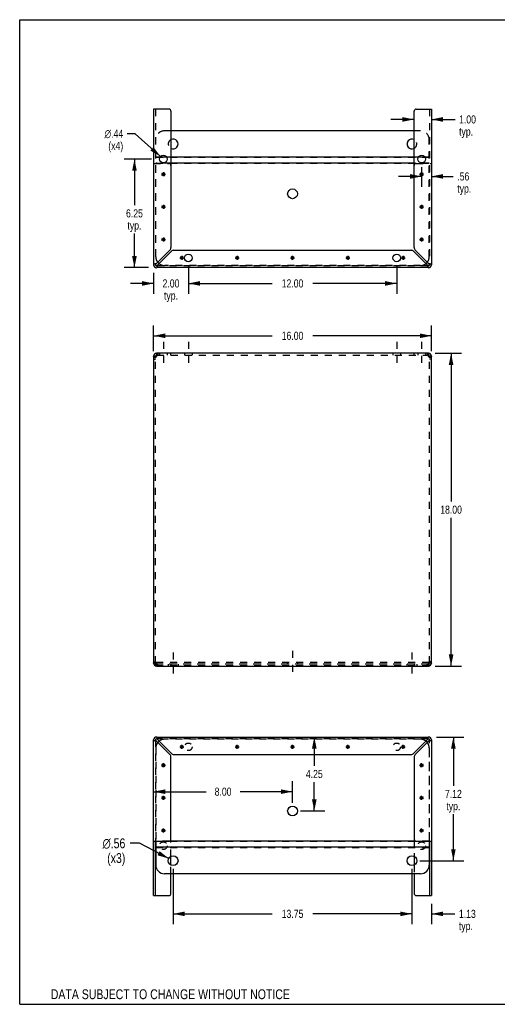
# Model space of a CAD drawing. Header units: inches. Extents: x 0 to 73.3, y 0 to 56.7.
# Tile 1 of 2: x 0 to 27.5, y 0 to 56.7. Entities that reach past the tile are written whole.
import ezdxf

# ---------------------------------------------------------------- set-up
doc = ezdxf.new("R2010")
doc.units = ezdxf.units.IN
doc.header["$LTSCALE"] = 4.033333
doc.header["$MEASUREMENT"] = 0
doc.linetypes.add('DASHED', pattern=[0.2, 0.1, -0.1])
doc.linetypes.add('HIDDEN', pattern=[0.2, 0.1, -0.1])
doc.layers.get('0').update_dxf_attribs({"linetype": 'CONTINUOUS'})
doc.layers.add('DEFAULT_2', color=8, linetype='HIDDEN')
doc.layers.add('DIMENSIONS', color=7, linetype='CONTINUOUS')
doc.styles.get("Standard").update_dxf_attribs({"font": 'txt', "width": 0.8})
doc.styles.add('TEXTSTYLE_1', font='gdt', dxfattribs={"width": 0.8})
doc.dimstyles.new('DIMSTYLE_1', dxfattribs={"dimtxt": 0.466667, "dimasz": 0.666667, "dimexe": 0.09, "dimexo": 0.07, "dimgap": 0.035, "dimtad": 0, "dimtih": 1, "dimtoh": 1, "dimzin": 4, "dimdsep": 46, "dimtxsty": 'Standard', "dimblk": '_FILLED', "dimblk1": '_FILLED', "dimblk2": '_FILLED', "dimcen": 0.09, "dimadec": 0, "dimazin": 0, "dimtfac": 1, "dimtofl": 0, "dimtmove": 0, "dimatfit": 3, "dimldrblk": '_FILLED', "dimfxl": 1, "dimtolj": 1, "dimtzin": 4, "dimarcsym": 0})
doc.dimstyles.new('DIMSTYLE_2', dxfattribs={"dimtxt": 0.566667, "dimasz": 0.666667, "dimexe": 0.09, "dimexo": 0.07, "dimgap": 0.09, "dimtad": 0, "dimtih": 1, "dimtoh": 1, "dimzin": 4, "dimdsep": 46, "dimtxsty": 'Standard', "dimblk": '_FILLED', "dimblk1": '_FILLED', "dimblk2": '_FILLED', "dimcen": 0.09, "dimadec": 0, "dimazin": 0, "dimtfac": 1, "dimtofl": 0, "dimtmove": 0, "dimatfit": 3, "dimldrblk": '_FILLED', "dimfxl": 1, "dimtolj": 1, "dimtzin": 4, "dimarcsym": 0})
doc.dimstyles.new('DIMSTYLE_3', dxfattribs={"dimtxt": 0.466667, "dimasz": 0.666667, "dimexe": 0.09, "dimexo": 0.07, "dimgap": 0.09, "dimtad": 0, "dimtih": 1, "dimtoh": 1, "dimzin": 4, "dimdsep": 46, "dimtxsty": 'Standard', "dimblk": '_FILLED', "dimblk1": '_FILLED', "dimblk2": '_FILLED', "dimcen": 0.09, "dimadec": 0, "dimazin": 0, "dimtfac": 1, "dimtofl": 0, "dimtmove": 0, "dimatfit": 3, "dimldrblk": '_FILLED', "dimfxl": 1, "dimtolj": 1, "dimtzin": 4, "dimarcsym": 0})

# ---------------------------------------------------------------- blocks, each defined once
blk = doc.blocks.new('_FILLED')
at = {"color": 0, "linetype": 'ByBlock'}
blk.add_solid([(0, 0), (-1, 0.2), (-1, -0.2)], dxfattribs=at)
blk = doc.blocks.new('*D1')
at = {"layer": 'DIMENSIONS', "color": 2, "linetype": 'Continuous'}
for p, q in [((7.715, 37.594), (7.715, 39.075)), ((23.715, 37.594), (23.715, 39.075)), ((7.715, 38.475), (14.548, 38.475)), ((23.715, 38.475), (16.881, 38.475))]:
    blk.add_line(p, q, dxfattribs=at)
at = {"layer": 'DIMENSIONS', "color": 2, "linetype": 'Continuous', "xscale": 0.6666666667, "yscale": 0.6666666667, "zscale": 0.6666666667, "rotation": 180}
blk.add_blockref('_FILLED', (7.715, 38.475), dxfattribs=at)
at = {"layer": 'DIMENSIONS', "color": 2, "linetype": 'Continuous', "xscale": 0.6666666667, "yscale": 0.6666666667, "zscale": 0.6666666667}
blk.add_blockref('_FILLED', (23.715, 38.475), dxfattribs=at)
at = {"layer": 'DIMENSIONS', "color": 2, "linetype": 'Continuous', "insert": (15.715, 38.708), "char_height": 0.4667, "width": 1.86667, "attachment_point": 2, "line_spacing_factor": 0.9}
blk.add_mtext('16.00', dxfattribs=at)
blk = doc.blocks.new('*D2')
at = {"layer": 'DIMENSIONS', "color": 2, "linetype": 'Continuous'}
for p, q in [((23.939, 37.468), (25.447, 37.468)), ((24.847, 37.468), (24.847, 28.935)), ((24.847, 19.468), (24.847, 28.001)), ((23.939, 19.468), (25.447, 19.468))]:
    blk.add_line(p, q, dxfattribs=at)
at = {"layer": 'DIMENSIONS', "color": 2, "linetype": 'Continuous', "xscale": 0.6666666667, "yscale": 0.6666666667, "zscale": 0.6666666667}
for p, rotation in [((24.847, 37.468), 90), ((24.847, 19.468), 270)]:
    blk.add_blockref('_FILLED', p, dxfattribs=dict(at, rotation=rotation))
at = {"layer": 'DIMENSIONS', "color": 2, "linetype": 'Continuous', "insert": (24.847, 28.701), "char_height": 0.4667, "width": 1.86667, "attachment_point": 2, "line_spacing_factor": 0.9}
blk.add_mtext('18.00', dxfattribs=at)
blk = doc.blocks.new('*D5')
at = {"layer": 'DIMENSIONS', "color": 2, "linetype": 'Continuous'}
for p, q in [((16.969, 15.38), (16.969, 13.721)), ((16.969, 11.129), (16.969, 12.788)), ((16.181, 11.129), (17.569, 11.129))]:
    blk.add_line(p, q, dxfattribs=at)
at = {"layer": 'DIMENSIONS', "color": 2, "linetype": 'Continuous', "xscale": 0.6666666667, "yscale": 0.6666666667, "zscale": 0.6666666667}
for p, rotation in [((16.969, 15.38), 90), ((16.969, 11.129), 270)]:
    blk.add_blockref('_FILLED', p, dxfattribs=dict(at, rotation=rotation))
at = {"layer": 'DIMENSIONS', "color": 2, "linetype": 'Continuous', "insert": (16.969, 13.488), "char_height": 0.4667, "width": 1.49333, "attachment_point": 2, "line_spacing_factor": 0.9}
blk.add_mtext('4.25', dxfattribs=at)
blk = doc.blocks.new('*D6')
at = {"layer": 'DIMENSIONS', "color": 2, "linetype": 'Continuous'}
for p, q in [((15.715, 11.595), (15.715, 12.837)), ((7.715, 12.237), (10.735, 12.237)), ((15.715, 12.237), (12.695, 12.237))]:
    blk.add_line(p, q, dxfattribs=at)
at = {"layer": 'DIMENSIONS', "color": 2, "linetype": 'Continuous', "xscale": 0.6666666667, "yscale": 0.6666666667, "zscale": 0.6666666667, "rotation": 180}
blk.add_blockref('_FILLED', (7.715, 12.237), dxfattribs=at)
at = {"layer": 'DIMENSIONS', "color": 2, "linetype": 'Continuous', "xscale": 0.6666666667, "yscale": 0.6666666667, "zscale": 0.6666666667}
blk.add_blockref('_FILLED', (15.715, 12.237), dxfattribs=at)
at = {"layer": 'DIMENSIONS', "color": 2, "linetype": 'Continuous', "insert": (11.715, 12.47), "char_height": 0.4667, "width": 1.49333, "attachment_point": 2, "line_spacing_factor": 0.9}
blk.add_mtext('8.00', dxfattribs=at)
blk = doc.blocks.new('*D7')
at = {"layer": 'DIMENSIONS', "color": 2, "linetype": 'Continuous'}
for p, q in [((22.59, 7.795), (22.59, 4.606)), ((23.715, 5.79), (23.715, 4.606)), ((22.59, 5.206), (21.256, 5.206)), ((23.715, 5.206), (25.064, 5.206))]:
    blk.add_line(p, q, dxfattribs=at)
at = {"layer": 'DIMENSIONS', "color": 2, "linetype": 'Continuous', "xscale": 0.6666666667, "yscale": 0.6666666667, "zscale": 0.6666666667}
blk.add_blockref('_FILLED', (22.59, 5.206), dxfattribs=at)
at = {"layer": 'DIMENSIONS', "color": 2, "linetype": 'Continuous', "xscale": 0.6666666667, "yscale": 0.6666666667, "zscale": 0.6666666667, "rotation": 180}
blk.add_blockref('_FILLED', (23.715, 5.206), dxfattribs=at)
at = {"layer": 'DIMENSIONS', "color": 2, "linetype": 'Continuous', "insert": (25.298, 5.439), "char_height": 0.4667, "width": 1.49333, "attachment_point": 1, "line_spacing_factor": 0.9}
blk.add_mtext('1.13\\Ptyp.', dxfattribs=at)
blk = doc.blocks.new('*D8')
at = {"layer": 'DIMENSIONS', "color": 2, "linetype": 'Continuous'}
for p, q in [((8.84, 7.795), (8.84, 4.606)), ((22.59, 7.795), (22.59, 4.606)), ((8.84, 5.206), (14.548, 5.206)), ((22.59, 5.206), (16.881, 5.206))]:
    blk.add_line(p, q, dxfattribs=at)
at = {"layer": 'DIMENSIONS', "color": 2, "linetype": 'Continuous', "xscale": 0.6666666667, "yscale": 0.6666666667, "zscale": 0.6666666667, "rotation": 180}
blk.add_blockref('_FILLED', (8.84, 5.206), dxfattribs=at)
at = {"layer": 'DIMENSIONS', "color": 2, "linetype": 'Continuous', "xscale": 0.6666666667, "yscale": 0.6666666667, "zscale": 0.6666666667}
blk.add_blockref('_FILLED', (22.59, 5.206), dxfattribs=at)
at = {"layer": 'DIMENSIONS', "color": 2, "linetype": 'Continuous', "insert": (15.715, 5.439), "char_height": 0.4667, "width": 1.86667, "attachment_point": 2, "line_spacing_factor": 0.9}
blk.add_mtext('13.75', dxfattribs=at)
blk = doc.blocks.new('*D9')
at = {"layer": 'DIMENSIONS', "color": 2, "linetype": 'Continuous'}
for p, q in [((24.015, 15.38), (25.579, 15.38)), ((24.979, 15.38), (24.979, 12.574)), ((24.979, 8.262), (24.979, 10.94)), ((23.056, 8.262), (25.579, 8.262))]:
    blk.add_line(p, q, dxfattribs=at)
at = {"layer": 'DIMENSIONS', "color": 2, "linetype": 'Continuous', "xscale": 0.6666666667, "yscale": 0.6666666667, "zscale": 0.6666666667}
for p, rotation in [((24.979, 15.38), 90), ((24.979, 8.262), 270)]:
    blk.add_blockref('_FILLED', p, dxfattribs=dict(at, rotation=rotation))
at = {"layer": 'DIMENSIONS', "color": 2, "linetype": 'Continuous', "insert": (24.979, 12.34), "char_height": 0.4667, "width": 1.49333, "attachment_point": 2, "line_spacing_factor": 0.9}
blk.add_mtext('7.12\\Ptyp.', dxfattribs=at)
blk = doc.blocks.new('*D10')
at = {"layer": 'DIMENSIONS', "color": 2, "linetype": 'Continuous'}
for p, q in [((6.894, 9.266), (6.37, 9.266)), ((8.59, 8.391), (6.894, 9.266))]:
    blk.add_line(p, q, dxfattribs=at)
at = {"layer": 'DIMENSIONS', "color": 2, "linetype": 'Continuous', "xscale": 0.6666666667, "yscale": 0.6666666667, "zscale": 0.6666666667, "rotation": 332.6934381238}
blk.add_blockref('_FILLED', (8.59, 8.391), dxfattribs=at)
at = {"layer": 'DIMENSIONS', "color": 2, "linetype": 'Continuous', "insert": (6.086, 9.549), "char_height": 0.56667, "width": 2.11556, "attachment_point": 3, "line_spacing_factor": 0.9, "style": 'TEXTSTYLE_1'}
blk.add_mtext('{\\Fgdt;n}\\Ftxt;.56\\P(x3)', dxfattribs=at)
blk = doc.blocks.new('*D11')
at = {"layer": 'DIMENSIONS', "color": 2, "linetype": 'Continuous'}
for p, q in [((7.592, 48.646), (6.011, 48.646)), ((6.611, 48.646), (6.611, 45.987)), ((6.611, 42.396), (6.611, 44.354)), ((7.414, 42.396), (6.011, 42.396))]:
    blk.add_line(p, q, dxfattribs=at)
at = {"layer": 'DIMENSIONS', "color": 2, "linetype": 'Continuous', "xscale": 0.6666666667, "yscale": 0.6666666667, "zscale": 0.6666666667}
for p, rotation in [((6.611, 48.646), 90), ((6.611, 42.396), 270)]:
    blk.add_blockref('_FILLED', p, dxfattribs=dict(at, rotation=rotation))
at = {"layer": 'DIMENSIONS', "color": 2, "linetype": 'Continuous', "insert": (6.611, 45.754), "char_height": 0.4667, "width": 1.49333, "attachment_point": 2, "line_spacing_factor": 0.9}
blk.add_mtext('6.25\\Ptyp.', dxfattribs=at)
blk = doc.blocks.new('*D12')
at = {"layer": 'DIMENSIONS', "color": 2, "linetype": 'Continuous'}
for p, q in [((7.715, 42.096), (7.715, 40.888)), ((9.715, 42.492), (9.715, 40.888)), ((7.715, 41.488), (6.381, 41.488)), ((9.715, 41.488), (11.048, 41.488))]:
    blk.add_line(p, q, dxfattribs=at)
at = {"layer": 'DIMENSIONS', "color": 2, "linetype": 'Continuous', "xscale": 0.6666666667, "yscale": 0.6666666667, "zscale": 0.6666666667}
blk.add_blockref('_FILLED', (7.715, 41.488), dxfattribs=at)
at = {"layer": 'DIMENSIONS', "color": 2, "linetype": 'Continuous', "xscale": 0.6666666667, "yscale": 0.6666666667, "zscale": 0.6666666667, "rotation": 180}
blk.add_blockref('_FILLED', (9.715, 41.488), dxfattribs=at)
at = {"layer": 'DIMENSIONS', "color": 2, "linetype": 'Continuous', "insert": (8.715, 41.721), "char_height": 0.4667, "width": 1.49333, "attachment_point": 2, "line_spacing_factor": 0.9}
blk.add_mtext('2.00\\Ptyp.', dxfattribs=at)
blk = doc.blocks.new('*D13')
at = {"layer": 'DIMENSIONS', "color": 2, "linetype": 'Continuous'}
for p, q in [((9.715, 42.492), (9.715, 40.888)), ((21.715, 42.492), (21.715, 40.888)), ((9.715, 41.488), (14.548, 41.488)), ((21.715, 41.488), (16.881, 41.488))]:
    blk.add_line(p, q, dxfattribs=at)
at = {"layer": 'DIMENSIONS', "color": 2, "linetype": 'Continuous', "xscale": 0.6666666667, "yscale": 0.6666666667, "zscale": 0.6666666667, "rotation": 180}
blk.add_blockref('_FILLED', (9.715, 41.488), dxfattribs=at)
at = {"layer": 'DIMENSIONS', "color": 2, "linetype": 'Continuous', "xscale": 0.6666666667, "yscale": 0.6666666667, "zscale": 0.6666666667}
blk.add_blockref('_FILLED', (21.715, 41.488), dxfattribs=at)
at = {"layer": 'DIMENSIONS', "color": 2, "linetype": 'Continuous', "insert": (15.715, 41.721), "char_height": 0.4667, "width": 1.86667, "attachment_point": 2, "line_spacing_factor": 0.9}
blk.add_mtext('12.00', dxfattribs=at)
blk = doc.blocks.new('*D14')
at = {"layer": 'DIMENSIONS', "color": 2, "linetype": 'Continuous'}
for p, q in [((23.152, 48.179), (23.152, 47.047)), ((23.152, 47.647), (21.819, 47.647)), ((23.715, 47.647), (24.973, 47.647))]:
    blk.add_line(p, q, dxfattribs=at)
at = {"layer": 'DIMENSIONS', "color": 2, "linetype": 'Continuous', "xscale": 0.6666666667, "yscale": 0.6666666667, "zscale": 0.6666666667}
blk.add_blockref('_FILLED', (23.152, 47.647), dxfattribs=at)
at = {"layer": 'DIMENSIONS', "color": 2, "linetype": 'Continuous', "xscale": 0.6666666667, "yscale": 0.6666666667, "zscale": 0.6666666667, "rotation": 180}
blk.add_blockref('_FILLED', (23.715, 47.647), dxfattribs=at)
at = {"layer": 'DIMENSIONS', "color": 2, "linetype": 'Continuous', "insert": (25.206, 47.88), "char_height": 0.4667, "width": 1.49333, "attachment_point": 1, "line_spacing_factor": 0.9}
blk.add_mtext('.56\\Ptyp.', dxfattribs=at)
blk = doc.blocks.new('*D15')
at = {"layer": 'DIMENSIONS', "color": 2, "linetype": 'Continuous'}
for p, q in [((22.715, 50.927), (21.381, 50.927)), ((23.715, 50.927), (25.076, 50.927))]:
    blk.add_line(p, q, dxfattribs=at)
at = {"layer": 'DIMENSIONS', "color": 2, "linetype": 'Continuous', "xscale": 0.6666666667, "yscale": 0.6666666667, "zscale": 0.6666666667}
blk.add_blockref('_FILLED', (22.715, 50.927), dxfattribs=at)
at = {"layer": 'DIMENSIONS', "color": 2, "linetype": 'Continuous', "xscale": 0.6666666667, "yscale": 0.6666666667, "zscale": 0.6666666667, "rotation": 180}
blk.add_blockref('_FILLED', (23.715, 50.927), dxfattribs=at)
at = {"layer": 'DIMENSIONS', "color": 2, "linetype": 'Continuous', "insert": (25.309, 51.16), "char_height": 0.4667, "width": 1.49333, "attachment_point": 1, "line_spacing_factor": 0.9}
blk.add_mtext('1.00\\Ptyp.', dxfattribs=at)
blk = doc.blocks.new('*D16')
at = {"layer": 'DIMENSIONS', "color": 2, "linetype": 'Continuous'}
for p, q in [((6.643, 50.103), (6.196, 50.103)), ((8.114, 48.791), (6.643, 50.103))]:
    blk.add_line(p, q, dxfattribs=at)
at = {"layer": 'DIMENSIONS', "color": 2, "linetype": 'Continuous', "xscale": 0.6666666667, "yscale": 0.6666666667, "zscale": 0.6666666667, "rotation": 318.2856607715}
blk.add_blockref('_FILLED', (8.114, 48.791), dxfattribs=at)
at = {"layer": 'DIMENSIONS', "color": 2, "linetype": 'Continuous', "insert": (5.963, 50.336), "char_height": 0.46667, "width": 1.74222, "attachment_point": 3, "line_spacing_factor": 0.9, "style": 'TEXTSTYLE_1'}
blk.add_mtext('{\\Fgdt;n}\\Ftxt;.44\\P(x4)', dxfattribs=at)

msp = doc.modelspace()

# ---------------------------------------------------------------- linework, layer by layer
at = {"color": 7, "linetype": 'Continuous'}
for p, q in [((0, 0), (0, 56.667)), ((0, 56.667), (73.333, 56.667)), ((7.81, 42.562), (7.819, 42.562)), ((23.611, 42.562), (23.619, 42.562)), ((7.881, 42.5), (7.881, 42.491)), ((23.548, 42.491), (23.548, 42.5)), ((7.881, 37.468), (7.881, 37.364)), ((23.548, 37.468), (23.548, 37.364)), ((7.715, 37.302), (7.819, 37.302)), ((7.9, 37.364), (7.881, 37.364)), ((23.548, 37.364), (23.529, 37.364)), ((23.611, 37.302), (23.715, 37.302)), ((7.819, 19.635), (7.715, 19.635)), ((7.84, 19.588), (7.84, 19.661)), ((7.881, 19.572), (7.9, 19.572)), ((7.881, 19.468), (7.881, 19.572)), ((23.529, 19.572), (23.548, 19.572)), ((23.548, 19.468), (23.548, 19.572)), ((23.59, 19.588), (23.59, 19.661)), ((23.715, 19.635), (23.611, 19.635)), ((7.819, 15.214), (7.81, 15.214)), ((7.881, 15.285), (7.881, 15.276)), ((9.225, 14.818), (9.455, 14.818)), ((9.258, 14.736), (9.421, 14.899)), ((9.421, 14.736), (9.258, 14.899)), ((9.34, 14.703), (9.34, 14.933)), ((12.412, 14.818), (12.642, 14.818)), ((12.446, 14.736), (12.608, 14.899)), ((12.608, 14.736), (12.446, 14.899)), ((12.527, 14.703), (12.527, 14.933)), ((15.6, 14.818), (15.83, 14.818)), ((15.633, 14.736), (15.796, 14.899)), ((15.796, 14.736), (15.633, 14.899)), ((15.715, 14.703), (15.715, 14.933)), ((18.787, 14.818), (19.017, 14.818)), ((18.821, 14.736), (18.983, 14.899)), ((18.821, 14.899), (18.983, 14.736)), ((18.902, 14.703), (18.902, 14.933)), ((21.975, 14.818), (22.205, 14.818)), ((22.008, 14.736), (22.171, 14.899)), ((22.008, 14.899), (22.171, 14.736)), ((22.09, 14.703), (22.09, 14.933)), ((23.548, 15.276), (23.548, 15.285)), ((23.619, 15.214), (23.611, 15.214)), ((8.162, 13.755), (8.392, 13.755)), ((8.196, 13.674), (8.358, 13.837)), ((8.358, 13.674), (8.196, 13.837)), ((8.277, 13.64), (8.277, 13.87)), ((23.037, 13.755), (23.267, 13.755)), ((23.071, 13.674), (23.233, 13.837)), ((23.071, 13.837), (23.233, 13.674)), ((23.152, 13.64), (23.152, 13.87)), ((8.196, 11.799), (8.358, 11.962)), ((8.358, 11.799), (8.196, 11.962)), ((8.277, 11.765), (8.277, 11.995)), ((23.071, 11.799), (23.233, 11.962)), ((23.071, 11.962), (23.233, 11.799)), ((23.152, 11.765), (23.152, 11.995)), ((8.162, 11.88), (8.392, 11.88)), ((23.037, 11.88), (23.267, 11.88)), ((8.162, 10.005), (8.392, 10.005)), ((8.358, 9.924), (8.196, 10.087)), ((8.196, 9.924), (8.358, 10.087)), ((8.277, 9.89), (8.277, 10.12)), ((23.037, 10.005), (23.267, 10.005)), ((23.071, 10.087), (23.233, 9.924)), ((23.071, 9.924), (23.233, 10.087)), ((23.152, 9.89), (23.152, 10.12)), ((7.819, 6.257), (7.819, 9.38)), ((7.84, 9.38), (7.84, 8.012)), ((22.791, 9.39), (8.638, 9.39)), ((23.59, 9.38), (23.59, 8.012)), ((23.611, 9.38), (23.611, 6.257)), ((23.59, 9.041), (7.84, 9.041)), ((8.715, 8.01), (8.715, 8.513)), ((22.715, 8.513), (22.715, 8.01)), ((23.09, 7.512), (8.34, 7.512)), ((8.715, 6.382), (8.715, 7.512)), ((22.715, 7.512), (22.715, 6.382)), ((7.715, 6.257), (8.59, 6.257)), ((22.84, 6.257), (23.715, 6.257)), ((0, 0), (73.333, 0))]:
    msp.add_line(p, q, dxfattribs=at)
at = {"color": 3, "linetype": 'Continuous'}
for p, q in [((7.715, 51.519), (7.715, 42.562)), ((8.59, 51.519), (7.715, 51.519)), ((8.715, 51.394), (8.715, 43.563)), ((22.715, 43.563), (22.715, 51.394)), ((22.84, 51.519), (23.715, 51.519)), ((23.715, 51.519), (23.715, 42.562)), ((22.715, 50.264), (8.715, 50.264)), ((8.462, 48.762), (8.092, 48.762)), ((22.715, 48.762), (8.715, 48.762)), ((23.337, 48.762), (22.967, 48.762)), ((22.715, 48.413), (8.715, 48.413)), ((8.65, 43.408), (7.881, 42.638)), ((7.957, 42.562), (8.726, 43.331)), ((8.882, 43.396), (22.547, 43.396)), ((22.703, 43.331), (23.472, 42.562)), ((23.548, 42.638), (22.779, 43.408)), ((23.548, 42.396), (7.881, 42.396)), ((23.548, 37.468), (7.881, 37.468)), ((7.715, 37.302), (7.715, 19.635)), ((7.78, 37.233), (7.763, 37.219)), ((7.798, 37.247), (7.78, 37.233)), ((7.859, 37.288), (7.838, 37.274)), ((7.881, 37.302), (7.859, 37.288)), ((7.881, 37.302), (7.889, 37.328)), ((23.54, 37.328), (23.548, 37.302)), ((23.57, 37.288), (23.548, 37.302)), ((23.591, 37.274), (23.57, 37.288)), ((23.649, 37.233), (23.631, 37.247)), ((23.666, 37.219), (23.649, 37.233)), ((23.715, 19.635), (23.715, 37.302)), ((7.763, 19.717), (7.78, 19.703)), ((7.78, 19.703), (7.798, 19.689)), ((7.838, 19.662), (7.859, 19.648)), ((7.859, 19.648), (7.881, 19.635)), ((7.889, 19.608), (7.881, 19.635)), ((7.881, 19.468), (23.548, 19.468)), ((23.548, 19.635), (23.54, 19.608)), ((23.548, 19.635), (23.57, 19.648)), ((23.57, 19.648), (23.591, 19.662)), ((23.631, 19.689), (23.649, 19.703)), ((23.649, 19.703), (23.666, 19.717)), ((7.881, 15.38), (23.548, 15.38)), ((7.715, 6.257), (7.715, 15.214)), ((7.881, 15.138), (8.65, 14.368)), ((8.726, 14.445), (7.957, 15.214)), ((23.472, 15.214), (22.703, 14.445)), ((22.779, 14.368), (23.548, 15.138)), ((23.715, 15.214), (23.715, 6.257)), ((8.715, 9.505), (8.715, 14.213)), ((8.882, 14.38), (22.547, 14.38)), ((22.715, 14.213), (22.715, 9.505)), ((7.715, 9.38), (8.59, 9.38)), ((22.84, 9.38), (23.715, 9.38))]:
    msp.add_line(p, q, dxfattribs=at)
at = {"color": 2, "linetype": 'DASHED'}
for p, q in [((8.277, 38.135), (8.277, 36.697)), ((9.715, 38.135), (9.715, 36.697)), ((21.715, 38.135), (21.715, 36.697)), ((23.152, 38.135), (23.152, 36.697)), ((8.84, 20.241), (8.84, 18.804)), ((15.715, 20.343), (15.715, 18.905)), ((22.59, 20.241), (22.59, 18.804))]:
    msp.add_line(p, q, dxfattribs=at)
at = {"color": 3, "linetype": 'Continuous'}
for points in [[(7.83, 42.623), (7.805, 42.616), (7.783, 42.608), (7.763, 42.6), (7.746, 42.593), (7.733, 42.585), (7.723, 42.578), (7.717, 42.57), (7.715, 42.562)], [(7.881, 42.638), (7.855, 42.631), (7.83, 42.623)], [(7.881, 42.396), (7.889, 42.398), (7.896, 42.404), (7.904, 42.414), (7.912, 42.428), (7.919, 42.445), (7.927, 42.464), (7.934, 42.487), (7.942, 42.511)], [(7.942, 42.511), (7.95, 42.536), (7.957, 42.562)], [(23.472, 42.562), (23.48, 42.536), (23.487, 42.511)], [(23.487, 42.511), (23.495, 42.487), (23.502, 42.464), (23.51, 42.445), (23.518, 42.428), (23.525, 42.414), (23.533, 42.404), (23.54, 42.398), (23.548, 42.396)], [(23.6, 42.623), (23.574, 42.631), (23.548, 42.638)], [(23.715, 42.562), (23.713, 42.57), (23.706, 42.578), (23.696, 42.585), (23.683, 42.593), (23.666, 42.6), (23.646, 42.608), (23.624, 42.616), (23.6, 42.623)], [(7.889, 37.328), (7.896, 37.353), (7.904, 37.377), (7.912, 37.399), (7.919, 37.419)], [(7.919, 37.419), (7.927, 37.436), (7.934, 37.45), (7.942, 37.46)], [(7.942, 37.46), (7.95, 37.466), (7.957, 37.468)], [(23.472, 37.468), (23.48, 37.466), (23.487, 37.46)], [(23.487, 37.46), (23.495, 37.45), (23.502, 37.436), (23.51, 37.419)], [(23.51, 37.419), (23.518, 37.399), (23.525, 37.377), (23.533, 37.353), (23.54, 37.328)], [(7.763, 37.219), (7.749, 37.233), (7.737, 37.247), (7.727, 37.26), (7.72, 37.274), (7.716, 37.288), (7.715, 37.302)], [(7.838, 37.274), (7.817, 37.26), (7.798, 37.247)], [(23.631, 37.247), (23.612, 37.26), (23.591, 37.274)], [(23.715, 37.302), (23.713, 37.288), (23.709, 37.274), (23.702, 37.26), (23.692, 37.247), (23.68, 37.233), (23.666, 37.219)], [(7.715, 19.635), (7.716, 19.648), (7.72, 19.662), (7.727, 19.676), (7.737, 19.689), (7.749, 19.703), (7.763, 19.717)], [(7.798, 19.689), (7.817, 19.676), (7.838, 19.662)], [(7.919, 19.517), (7.912, 19.537), (7.904, 19.559), (7.896, 19.583), (7.889, 19.608)], [(7.942, 19.476), (7.934, 19.486), (7.927, 19.5), (7.919, 19.517)], [(7.957, 19.468), (7.95, 19.47), (7.942, 19.476)], [(23.487, 19.476), (23.48, 19.47), (23.472, 19.468)], [(23.51, 19.517), (23.502, 19.5), (23.495, 19.486), (23.487, 19.476)], [(23.54, 19.608), (23.533, 19.583), (23.525, 19.559), (23.518, 19.537), (23.51, 19.517)], [(23.591, 19.662), (23.612, 19.676), (23.631, 19.689)], [(23.666, 19.717), (23.68, 19.703), (23.692, 19.689), (23.702, 19.676), (23.709, 19.662), (23.713, 19.648), (23.715, 19.635)], [(7.942, 15.265), (7.934, 15.289), (7.927, 15.312), (7.919, 15.331), (7.912, 15.348), (7.904, 15.362), (7.896, 15.372), (7.889, 15.378), (7.881, 15.38)], [(23.548, 15.38), (23.54, 15.378), (23.533, 15.372), (23.525, 15.362), (23.518, 15.348), (23.51, 15.331), (23.502, 15.312), (23.495, 15.289), (23.487, 15.265)], [(7.715, 15.214), (7.717, 15.206), (7.723, 15.198), (7.733, 15.191), (7.746, 15.183), (7.763, 15.176), (7.783, 15.168), (7.805, 15.16), (7.83, 15.153)], [(7.83, 15.153), (7.855, 15.145), (7.881, 15.138)], [(7.957, 15.214), (7.95, 15.24), (7.942, 15.265)], [(23.487, 15.265), (23.48, 15.24), (23.472, 15.214)], [(23.548, 15.138), (23.574, 15.145), (23.6, 15.153)], [(23.6, 15.153), (23.624, 15.16), (23.646, 15.168), (23.666, 15.176), (23.683, 15.183), (23.696, 15.191), (23.706, 15.198), (23.713, 15.206), (23.715, 15.214)]]:
    msp.add_lwpolyline(points, dxfattribs=at)
at = {"color": 7, "linetype": 'Continuous'}
for points in [[(7.881, 42.638), (7.871, 42.631), (7.862, 42.623), (7.853, 42.616), (7.844, 42.608), (7.837, 42.6), (7.831, 42.593), (7.825, 42.585), (7.822, 42.578), (7.819, 42.57), (7.819, 42.562)], [(7.881, 42.5), (7.889, 42.501), (7.896, 42.503), (7.904, 42.507), (7.912, 42.512), (7.919, 42.518)], [(7.919, 42.518), (7.927, 42.526), (7.934, 42.534), (7.942, 42.543), (7.95, 42.553), (7.957, 42.562)], [(23.472, 42.562), (23.48, 42.553), (23.487, 42.543), (23.495, 42.534), (23.502, 42.526), (23.51, 42.518), (23.518, 42.512), (23.525, 42.507), (23.533, 42.503), (23.54, 42.501), (23.548, 42.5)], [(23.592, 42.6), (23.585, 42.608), (23.576, 42.616), (23.567, 42.623), (23.558, 42.631), (23.548, 42.638)], [(23.611, 42.562), (23.61, 42.57), (23.608, 42.578), (23.604, 42.585), (23.599, 42.593), (23.592, 42.6)], [(7.823, 37.264), (7.821, 37.274), (7.819, 37.288), (7.819, 37.302)], [(23.611, 37.302), (23.61, 37.288), (23.608, 37.274)], [(7.819, 19.635), (7.819, 19.648), (7.821, 19.662)], [(23.607, 19.672), (23.608, 19.662), (23.61, 19.648), (23.611, 19.635)], [(7.819, 15.214), (7.819, 15.206), (7.822, 15.198), (7.825, 15.191), (7.831, 15.183), (7.837, 15.176)], [(7.837, 15.176), (7.844, 15.168), (7.853, 15.16), (7.862, 15.153), (7.871, 15.145), (7.881, 15.138)], [(7.957, 15.214), (7.95, 15.224), (7.942, 15.233), (7.934, 15.242), (7.927, 15.25), (7.919, 15.258), (7.912, 15.264), (7.904, 15.269), (7.896, 15.273), (7.889, 15.275), (7.881, 15.276)], [(23.51, 15.258), (23.502, 15.25), (23.495, 15.242), (23.487, 15.233), (23.48, 15.224), (23.472, 15.214)], [(23.548, 15.276), (23.54, 15.275), (23.533, 15.273), (23.525, 15.269), (23.518, 15.264), (23.51, 15.258)], [(23.548, 15.138), (23.558, 15.145), (23.567, 15.153), (23.576, 15.16), (23.585, 15.168), (23.592, 15.176), (23.599, 15.183), (23.604, 15.191), (23.608, 15.198), (23.61, 15.206), (23.611, 15.214)]]:
    msp.add_lwpolyline(points, dxfattribs=at)
at = {"color": 3, "linetype": 'Continuous'}
for centre, radius in [((8.277, 48.646), 0.219), ((23.152, 48.646), 0.219), ((15.715, 46.647), 0.281), ((9.715, 42.958), 0.219), ((21.715, 42.958), 0.219)]:
    msp.add_circle(centre, radius, dxfattribs=at)
at = {"color": 7, "linetype": 'Continuous'}
for centre in [(15.715, 11.129), (8.84, 8.262), (22.59, 8.262)]:
    msp.add_circle(centre, 0.281, dxfattribs=at)
at = {"color": 3, "linetype": 'Continuous'}
for centre, radius, start, end in [((8.59, 51.394), 0.125, 0, 90), ((22.84, 51.394), 0.125, 90, 180), ((8.84, 49.514), 0.281, 243.5695, 116.4305), ((22.59, 49.514), 0.281, 63.5695, 296.4305), ((8.495, 43.563), 0.22, 315, 360), ((8.882, 43.176), 0.22, 90, 135), ((22.547, 43.176), 0.22, 45, 90), ((22.935, 43.563), 0.22, 180, 225), ((7.881, 42.562), 0.167, 180, 270), ((8.34, 43.022), 0.5, 218.9378, 231.304), ((23.09, 43.022), 0.5, 308.696, 321.0622), ((23.548, 42.562), 0.167, 270, 360), ((7.881, 37.302), 0.167, 90, 180), ((23.548, 37.302), 0.167, 0, 90), ((7.881, 19.635), 0.167, 180, 270), ((23.548, 19.635), 0.167, 270, 360), ((7.881, 15.214), 0.167, 90, 180), ((23.548, 15.214), 0.167, 0, 90), ((8.495, 14.213), 0.22, 0, 45), ((8.882, 14.6), 0.22, 225, 270), ((22.547, 14.6), 0.22, 270, 315), ((22.935, 14.213), 0.22, 135, 180), ((8.59, 9.505), 0.125, 270, 360), ((22.84, 9.505), 0.125, 180, 270)]:
    msp.add_arc(centre, radius, start, end, dxfattribs=at)
at = {"color": 7, "linetype": 'Continuous'}
for centre, radius, start, end in [((7.881, 42.562), 0.0625, 180, 270), ((23.548, 42.562), 0.0625, 270, 360), ((7.881, 37.302), 0.0625, 90, 180), ((23.548, 37.302), 0.0625, 0, 90), ((7.881, 19.635), 0.0625, 180, 270), ((23.548, 19.635), 0.0625, 270, 360), ((7.881, 15.214), 0.0625, 90, 180), ((8.34, 14.754), 0.5, 128.696, 141.0622), ((23.09, 14.754), 0.5, 38.9378, 51.304), ((23.548, 15.214), 0.0625, 0, 90), ((8.34, 8.012), 0.5, 180, 270), ((23.09, 8.012), 0.5, 270, 360), ((8.59, 6.382), 0.125, 270, 360), ((22.84, 6.382), 0.125, 180, 270)]:
    msp.add_arc(centre, radius, start, end, dxfattribs=at)
at = {"layer": 'DEFAULT_2', "color": 8, "linetype": 'HIDDEN'}
for p, q in [((7.819, 51.519), (7.819, 42.562)), ((23.611, 51.519), (23.611, 42.562)), ((8.715, 50.264), (8.34, 50.264)), ((23.09, 50.264), (22.715, 50.264)), ((7.84, 43.022), (7.84, 49.764)), ((23.59, 43.022), (23.59, 49.764)), ((8.092, 48.762), (7.84, 48.762)), ((23.59, 48.735), (7.84, 48.735)), ((8.715, 48.762), (8.462, 48.762)), ((22.967, 48.762), (22.715, 48.762)), ((23.59, 48.762), (23.337, 48.762)), ((7.715, 48.396), (8.59, 48.396)), ((8.715, 48.413), (7.84, 48.413)), ((23.59, 48.386), (7.84, 48.386)), ((23.59, 48.413), (22.715, 48.413)), ((22.84, 48.396), (23.715, 48.396)), ((8.162, 47.771), (8.392, 47.771)), ((8.196, 47.689), (8.358, 47.852)), ((8.358, 47.689), (8.196, 47.852)), ((8.277, 47.886), (8.277, 47.656)), ((23.037, 47.771), (23.267, 47.771)), ((23.071, 47.689), (23.233, 47.852)), ((23.233, 47.689), (23.071, 47.852)), ((23.152, 47.886), (23.152, 47.656)), ((8.358, 45.814), (8.196, 45.977)), ((8.196, 45.814), (8.358, 45.977)), ((8.277, 46.011), (8.277, 45.781)), ((23.233, 45.814), (23.071, 45.977)), ((23.071, 45.814), (23.233, 45.977)), ((23.152, 46.011), (23.152, 45.781)), ((8.162, 45.896), (8.392, 45.896)), ((23.037, 45.896), (23.267, 45.896)), ((8.162, 44.021), (8.392, 44.021)), ((8.358, 43.939), (8.196, 44.102)), ((8.196, 43.939), (8.358, 44.102)), ((8.277, 44.136), (8.277, 43.906)), ((23.037, 44.021), (23.267, 44.021)), ((23.233, 43.939), (23.071, 44.102)), ((23.071, 43.939), (23.233, 44.102)), ((23.152, 44.136), (23.152, 43.906)), ((9.34, 43.073), (9.34, 42.843)), ((12.527, 43.073), (12.527, 42.843)), ((15.715, 42.843), (15.715, 43.073)), ((18.902, 43.073), (18.902, 42.843)), ((22.09, 43.073), (22.09, 42.843)), ((23.09, 42.522), (8.34, 42.522)), ((9.225, 42.958), (9.455, 42.958)), ((9.421, 42.877), (9.258, 43.04)), ((9.258, 42.877), (9.421, 43.04)), ((12.412, 42.958), (12.642, 42.958)), ((12.608, 42.877), (12.446, 43.04)), ((12.446, 42.877), (12.608, 43.04)), ((15.6, 42.958), (15.83, 42.958)), ((15.796, 42.877), (15.633, 43.04)), ((15.633, 42.877), (15.796, 43.04)), ((18.787, 42.958), (19.017, 42.958)), ((18.983, 42.877), (18.821, 43.04)), ((18.821, 42.877), (18.983, 43.04)), ((21.975, 42.958), (22.205, 42.958)), ((22.171, 42.877), (22.008, 43.04)), ((22.008, 42.877), (22.171, 43.04)), ((23.548, 42.5), (7.881, 42.5)), ((7.957, 37.468), (7.957, 37.364)), ((8.058, 37.468), (8.058, 37.364)), ((8.496, 37.468), (8.496, 37.364)), ((8.715, 37.364), (8.715, 37.468)), ((9.496, 37.468), (9.496, 37.364)), ((9.933, 37.468), (9.933, 37.364)), ((21.496, 37.468), (21.496, 37.364)), ((21.933, 37.468), (21.933, 37.364)), ((22.715, 37.364), (22.715, 37.468)), ((22.933, 37.468), (22.933, 37.364)), ((23.371, 37.468), (23.371, 37.364)), ((23.472, 37.468), (23.472, 37.364)), ((7.715, 37.128), (7.819, 37.128)), ((7.763, 37.219), (7.837, 37.219)), ((7.819, 19.635), (7.819, 37.302)), ((7.9, 37.364), (23.529, 37.364)), ((23.666, 37.219), (23.592, 37.219)), ((23.611, 19.635), (23.611, 37.302)), ((23.715, 37.128), (23.611, 37.128)), ((7.715, 19.717), (7.837, 19.717)), ((23.59, 19.676), (7.84, 19.676)), ((7.84, 19.661), (7.84, 19.676)), ((7.84, 19.471), (7.84, 19.588)), ((23.59, 19.575), (7.84, 19.575)), ((7.881, 19.572), (7.84, 19.572)), ((23.59, 19.471), (7.84, 19.471)), ((23.529, 19.572), (7.9, 19.572)), ((7.957, 19.468), (7.957, 19.572)), ((8.558, 19.575), (8.558, 19.471)), ((8.715, 19.572), (8.715, 19.468)), ((9.121, 19.575), (9.121, 19.471)), ((15.433, 19.676), (15.433, 19.572)), ((15.996, 19.676), (15.996, 19.572)), ((22.308, 19.575), (22.308, 19.471)), ((22.715, 19.572), (22.715, 19.468)), ((22.871, 19.575), (22.871, 19.471)), ((23.472, 19.468), (23.472, 19.572)), ((23.59, 19.572), (23.548, 19.572)), ((23.59, 19.661), (23.59, 19.676)), ((23.59, 19.471), (23.59, 19.588)), ((23.715, 19.717), (23.592, 19.717)), ((7.819, 15.214), (7.819, 9.38)), ((7.84, 14.754), (7.84, 9.38)), ((23.548, 15.276), (7.881, 15.276)), ((23.09, 15.254), (8.34, 15.254)), ((23.59, 14.754), (23.59, 9.38)), ((23.611, 9.38), (23.611, 15.214)), ((8.638, 9.39), (7.84, 9.39)), ((23.59, 9.363), (7.84, 9.363)), ((8.715, 8.513), (8.715, 9.505)), ((22.715, 9.505), (22.715, 8.513)), ((23.59, 9.39), (22.791, 9.39)), ((23.59, 9.014), (7.84, 9.014)), ((8.715, 7.512), (8.715, 8.01)), ((22.715, 8.01), (22.715, 7.512))]:
    msp.add_line(p, q, dxfattribs=at)
for points in [[(7.837, 37.219), (7.831, 37.233), (7.827, 37.247), (7.823, 37.26), (7.823, 37.264)], [(7.881, 37.302), (7.873, 37.288), (7.865, 37.274), (7.857, 37.26), (7.85, 37.247), (7.843, 37.233), (7.837, 37.219)], [(7.881, 37.302), (7.889, 37.311), (7.896, 37.321), (7.904, 37.33), (7.912, 37.338), (7.919, 37.346), (7.927, 37.352), (7.934, 37.357), (7.942, 37.361), (7.95, 37.363), (7.957, 37.364)], [(23.472, 37.364), (23.48, 37.363), (23.487, 37.361), (23.495, 37.357), (23.502, 37.352), (23.51, 37.346), (23.518, 37.338), (23.525, 37.33), (23.533, 37.321), (23.54, 37.311), (23.548, 37.302)], [(23.592, 37.219), (23.586, 37.233), (23.579, 37.247), (23.572, 37.26), (23.564, 37.274), (23.556, 37.288), (23.548, 37.302)], [(23.608, 37.274), (23.606, 37.26), (23.602, 37.247), (23.598, 37.233), (23.592, 37.219)], [(7.821, 19.662), (7.823, 19.676), (7.827, 19.689), (7.831, 19.703), (7.837, 19.717)], [(7.837, 19.717), (7.843, 19.703), (7.85, 19.689), (7.857, 19.676), (7.865, 19.662), (7.873, 19.648), (7.881, 19.635)], [(7.957, 19.572), (7.95, 19.573), (7.942, 19.575), (7.934, 19.579), (7.927, 19.584), (7.919, 19.59), (7.912, 19.598), (7.904, 19.606), (7.896, 19.615), (7.889, 19.625), (7.881, 19.635)], [(23.548, 19.635), (23.54, 19.625), (23.533, 19.615), (23.525, 19.606), (23.518, 19.598), (23.51, 19.59), (23.502, 19.584), (23.495, 19.579), (23.487, 19.575), (23.48, 19.573), (23.472, 19.572)], [(23.548, 19.635), (23.556, 19.648), (23.564, 19.662), (23.572, 19.676), (23.579, 19.689), (23.586, 19.703), (23.592, 19.717)], [(23.592, 19.717), (23.598, 19.703), (23.602, 19.689), (23.606, 19.676), (23.607, 19.672)]]:
    msp.add_lwpolyline(points, dxfattribs=at)
for centre in [(9.715, 14.818), (21.715, 14.818), (8.277, 9.13), (23.152, 9.13)]:
    msp.add_circle(centre, 0.219, dxfattribs=at)
for centre, radius, start, end in [((8.34, 49.764), 0.5, 90, 180), ((23.09, 49.764), 0.5, 0, 90), ((8.84, 49.514), 0.281, 116.4305, 243.5695), ((22.59, 49.514), 0.281, 296.4305, 63.5695), ((8.59, 48.271), 0.125, 0, 90), ((22.84, 48.271), 0.125, 90, 180), ((8.34, 43.022), 0.5, 180, 218.9378), ((8.34, 43.022), 0.5, 231.304, 270), ((23.09, 43.022), 0.5, 270, 308.696), ((23.09, 43.022), 0.5, 321.0622, 360), ((8.34, 14.754), 0.5, 141.0622, 180), ((8.34, 14.754), 0.5, 90, 128.696), ((23.09, 14.754), 0.5, 51.304, 90), ((23.09, 14.754), 0.5, 0, 38.9378)]:
    msp.add_arc(centre, radius, start, end, dxfattribs=at)

# ---------------------------------------------------------------- texts
at = {"layer": 'DIMENSIONS', "color": 2, "linetype": 'Continuous', "insert": (8.678, 0.863), "char_height": 0.56667, "width": 16.77333, "attachment_point": 2, "line_spacing_factor": 0.9}
msp.add_mtext('DATA SUBJECT TO CHANGE WITHOUT NOTICE', dxfattribs=at)

# ---------------------------------------------------------------- dimensions: what is measured, and where the dimension line sits
at = {"layer": 'DIMENSIONS', "color": 2, "linetype": 'Continuous'}
for base, p1, p2, picture, middle in [((23.715, 50.927), (22.715, 51.394), (23.715, 51.519), '*D15', (26.056, 50.577)), ((9.715, 41.488), (7.715, 42.166), (9.715, 42.562), '*D12', (8.715, 41.138))]:
    dim = msp.add_linear_dim(base=base, p1=p1, p2=p2, text='<>\\Ptyp.', dimstyle='DIMSTYLE_1', dxfattribs=at)
    dim.commit()
    dim.dimension.update_dxf_attribs({"geometry": picture, "text_midpoint": middle, "dimtype": 160})
for base, p1, p2, angle, picture, middle in [((23.152, 47.647), (23.715, 51.519), (23.152, 46.977), 180, '*D14', (25.953, 47.297)), ((6.611, 48.646), (7.484, 42.396), (7.662, 48.646), 90, '*D11', (6.611, 45.171)), ((24.979, 8.262), (23.945, 15.38), (22.986, 8.262), 270, '*D9', (24.979, 11.757)), ((22.58959, 5.20616), (23.71461, 4.53616), (22.58959, 7.86496), 180, '*D7', (26.04439, 4.85616))]:
    dim = msp.add_linear_dim(base=base, p1=p1, p2=p2, angle=angle, text='<>\\Ptyp.', dimstyle='DIMSTYLE_1', dxfattribs=at)
    dim.commit()
    dim.dimension.update_dxf_attribs({"geometry": picture, "text_midpoint": middle, "dimtype": 160})
for p1, p2, text, dimstyle, picture, middle in [((8.114, 48.791), (8.44, 48.5), '<>\\P(x4)', 'DIMSTYLE_3', '*D16', (5.092, 49.753)), ((8.59, 8.391), (9.089, 8.133), '<>\\P(x3)', 'DIMSTYLE_2', '*D10', (5.028, 8.841))]:
    dim = msp.add_diameter_dim_2p(p1=p1, p2=p2, text=text, dimstyle=dimstyle, dxfattribs=at)
    dim.commit()
    dim.dimension.update_dxf_attribs({"geometry": picture, "text_midpoint": middle, "dimtype": 163})
for base, p1, p2, picture, middle in [((21.715, 41.488), (9.715, 42.562), (21.715, 42.562), '*D13', (15.715, 41.488)), ((15.715, 12.237), (7.715, 9.38), (15.715, 11.525), '*D6', (11.715, 12.237))]:
    dim = msp.add_linear_dim(base=base, p1=p1, p2=p2, dimstyle='DIMSTYLE_1', dxfattribs=at)
    dim.commit()
    dim.dimension.update_dxf_attribs({"geometry": picture, "text_midpoint": middle, "dimtype": 160})
for base, p1, p2, angle, picture, middle in [((7.715, 38.475), (23.715, 37.524), (7.715, 37.524), 180, '*D1', (15.715, 38.475)), ((24.847, 19.468), (23.869, 37.468), (23.869, 19.468), 270, '*D2', (24.847, 28.468)), ((16.969, 11.129), (23.548, 15.38), (16.111, 11.129), 270, '*D5', (16.969, 13.254)), ((8.84, 5.206), (22.59, 7.865), (8.84, 7.865), 180, '*D8', (15.715, 5.206))]:
    dim = msp.add_linear_dim(base=base, p1=p1, p2=p2, angle=angle, dimstyle='DIMSTYLE_1', dxfattribs=at)
    dim.commit()
    dim.dimension.update_dxf_attribs({"geometry": picture, "text_midpoint": middle, "dimtype": 160})

doc.saveas('drawing.dxf')
